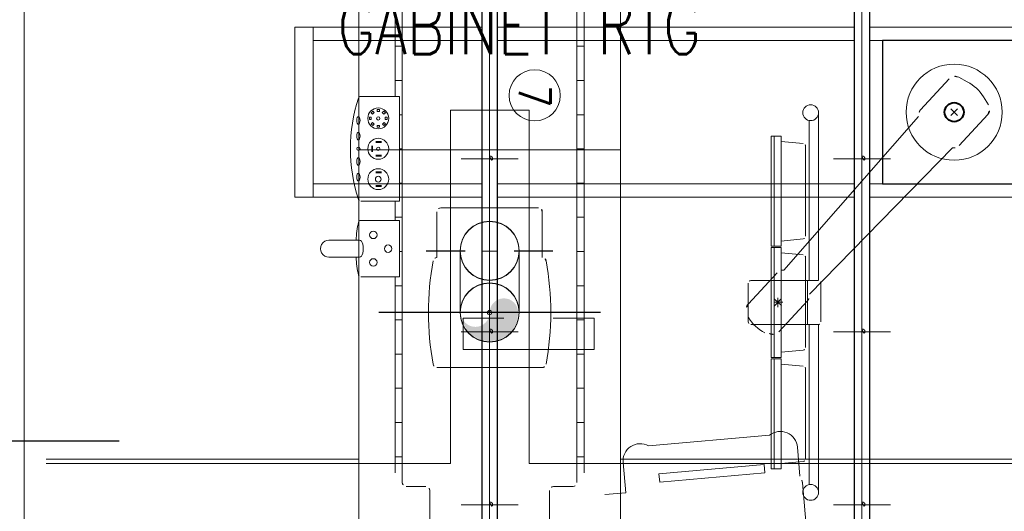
# Model space of a CAD drawing. Header units: millimetres. Extents: x 6612728327 to 6612744462, y 5733542327 to 5733552841.
# Tile 58 of 123: x 6612737201 to 6612737577, y 5733544424 to 5733544612. Entities that reach past the tile are written whole.
import ezdxf

# ---------------------------------------------------------------- set-up
doc = ezdxf.new("R2010")
doc.units = ezdxf.units.MM
doc.header["$MEASUREMENT"] = 0
for name, color, linetype in [('_ATECHN-MEBLE', 7, 'Continuous'), ('A_Stolarka_drzw_wew', 192, 'Continuous'), ('EQUIPMENT', 7, 'Continuous')]:
    doc.layers.add(name, color=color, linetype=linetype)
doc.styles.add('GENERATED_STYLE_4', font='RomanS.shx')

msp = doc.modelspace()

# ---------------------------------------------------------------- hatches: boundary and pattern name
at = {"layer": '_ATECHN-MEBLE', "linetype": 'Continuous', "lineweight": 30, "true_color": 0x2d61d9}
for points in [[(6612737338.999887, 5733544565.54303), (6612737336.650017, 5733544565.54303), (6612737336.650017, 5733544564.813104), (6612737338.999887, 5733544564.813104)], [(6612737335.003916, 5733544561.399815), (6612737335.733841, 5733544561.399815), (6612737335.733841, 5733544563.749685), (6612737335.003916, 5733544563.749685)], [(6612737338.999887, 5733544559.60647), (6612737338.999887, 5733544560.336396), (6612737336.650017, 5733544560.336396), (6612737336.650017, 5733544559.60647)], [(6612737338.999887, 5733544553.945234), (6612737336.650017, 5733544553.945234), (6612737336.650017, 5733544553.215309), (6612737338.999887, 5733544553.215309)], [(6612737338.999887, 5733544548.008676), (6612737338.999887, 5733544548.738601), (6612737336.650017, 5733544548.738601), (6612737336.650017, 5733544548.008676)]]:
    msp.add_hatch(color=152, dxfattribs=at).paths.add_polyline_path(points)
at = {"layer": '_ATECHN-MEBLE', "linetype": 'Continuous', "lineweight": 40}
msp.add_hatch(color=7, dxfattribs=at).paths.add_polyline_path([(6612737380.235228, 5733544500.018333, -1), (6612737369.339266, 5733544500.018333, 1), (6612737391.13119, 5733544500.018333, 1)])

# ---------------------------------------------------------------- linework, layer by layer
at = {"layer": '_ATECHN-MEBLE', "color": 7, "lineweight": 18}
for p, q in [((6612737380.235228, 5733544212.248565), (6612737380.235228, 5733544708.737792)), ((6612737522.435228, 5733544212.248565), (6612737522.435228, 5733544708.737792)), ((6612737380.235228, 5733544436.041967), (6612737380.235228, 5733544700.342051)), ((6612737380.235228, 5733544435.908651), (6612737380.235228, 5733544700.208735)), ((6612737380.235228, 5733544422.218333), (6612737380.235228, 5733544699.863952)), ((6612737330.235228, 5733544692.844673), (6612737330.235228, 5733544305.644672)), ((6612737430.235229, 5733544305.644672), (6612737430.235229, 5733544692.844673)), ((6612737346.885228, 5733544435.118621), (6612737346.885228, 5733544650.730943)), ((6612737413.585228, 5733544435.118621), (6612737413.585228, 5733544650.730943)), ((6612737344.185228, 5733544582.57475), (6612737344.185228, 5733544646.836486)), ((6612737416.379065, 5733544438.826675), (6612737416.379065, 5733544646.836486)), ((6612737305.903423, 5733544544.142627), (6612737305.903423, 5733544608.942627)), ((6612737377.235228, 5733544608.942627), (6612737305.903423, 5733544608.942627)), ((6612737312.903423, 5733544544.142627), (6612737312.903423, 5733544608.942627)), ((6612737519.435228, 5733544608.942627), (6612737383.235228, 5733544608.942627)), ((6612737604.535229, 5733544608.942627), (6612737525.435228, 5733544608.942627)), ((6612737377.235228, 5733544603.942627), (6612737312.903423, 5733544603.942627)), ((6612737346.885228, 5733544601.706597), (6612737344.185228, 5733544601.706597)), ((6612737519.435228, 5733544603.942627), (6612737383.235228, 5733544603.942627)), ((6612737416.379065, 5733544601.706597), (6612737413.585228, 5733544601.706597)), ((6612737597.535229, 5733544603.942627), (6612737525.435228, 5733544603.942627)), ((6612737346.885228, 5733544588.648714), (6612737344.185228, 5733544588.648714)), ((6612737416.379065, 5733544588.648714), (6612737413.585228, 5733544588.648714)), ((6612737544.818605, 5733544577.433917), (6612737555.77543, 5733544589.250117)), ((6612737562.628739, 5733544588.1454), (6612737559.376196, 5733544589.863093)), ((6612737345.781262, 5733544582.57475), (6612737331.099928, 5733544582.57475)), ((6612737345.781262, 5733544542.57475), (6612737345.781262, 5733544582.57475)), ((6612737570.780661, 5733544579.28806), (6612737568.822722, 5733544582.401897)), ((6612737335.598768, 5733544576.879845), (6612737334.960007, 5733544576.241083)), ((6612737334.960007, 5733544576.241083), (6612737335.476142, 5733544575.724948)), ((6612737335.476142, 5733544575.724948), (6612737336.114903, 5733544576.363709)), ((6612737336.114903, 5733544576.363709), (6612737335.598768, 5733544576.879845)), ((6612737337.22439, 5733544577.570712), (6612737337.22439, 5733544576.840786)), ((6612737338.127735, 5733544577.570712), (6612737337.22439, 5733544577.570712)), ((6612737337.22439, 5733544576.840786), (6612737338.127735, 5733544576.840786)), ((6612737338.127735, 5733544576.840786), (6612737338.127735, 5733544577.570712)), ((6612737339.76574, 5733544576.90974), (6612737339.249605, 5733544576.393605)), ((6612737339.249605, 5733544576.393605), (6612737339.888366, 5733544575.754844)), ((6612737340.404501, 5733544576.270979), (6612737339.76574, 5733544576.90974)), ((6612737339.888366, 5733544575.754844), (6612737340.404501, 5733544576.270979)), ((6612737346.885228, 5733544575.59083), (6612737345.781262, 5733544575.59083)), ((6612737365.285228, 5733544577.35165), (6612737365.285228, 5733544442.35165)), ((6612737365.285228, 5733544577.35165), (6612737395.285228, 5733544577.35165)), ((6612737395.285228, 5733544577.35165), (6612737395.285228, 5733544442.35165)), ((6612737416.379065, 5733544575.59083), (6612737413.585228, 5733544575.59083)), ((6612737505.820009, 5733544512.238449), (6612737505.820009, 5733544575.943581)), ((6612737558.959909, 5733544575.309166), (6612737556.2995, 5733544577.776088)), ((6612737558.863165, 5733544577.872832), (6612737556.396243, 5733544575.212421)), ((6612737559.483978, 5733544563.835136), (6612737570.440804, 5733544575.651337)), ((6612737335.028961, 5733544574.603078), (6612737334.299035, 5733544574.603078)), ((6612737334.299035, 5733544574.603078), (6612737334.299035, 5733544573.699733)), ((6612737334.299035, 5733544573.699733), (6612737335.028961, 5733544573.699733)), ((6612737335.506038, 5733544572.590246), (6612737334.989902, 5733544572.074111)), ((6612737334.989902, 5733544572.074111), (6612737335.628664, 5733544571.435349)), ((6612737335.028961, 5733544573.699733), (6612737335.028961, 5733544574.603078)), ((6612737336.144799, 5733544571.951485), (6612737335.506038, 5733544572.590246)), ((6612737335.628664, 5733544571.435349), (6612737336.144799, 5733544571.951485)), ((6612737338.170013, 5733544571.504304), (6612737337.266669, 5733544571.504304)), ((6612737337.266669, 5733544571.504304), (6612737337.266669, 5733544570.774378)), ((6612737338.170013, 5733544570.774378), (6612737338.170013, 5733544571.504304)), ((6612737339.918262, 5733544572.620142), (6612737339.279501, 5733544571.98138)), ((6612737339.279501, 5733544571.98138), (6612737339.795636, 5733544571.465245)), ((6612737339.795636, 5733544571.465245), (6612737340.434397, 5733544572.104007)), ((6612737340.434397, 5733544572.104007), (6612737339.918262, 5733544572.620142)), ((6612737341.095368, 5733544574.645357), (6612737340.365443, 5733544574.645357)), ((6612737340.365443, 5733544574.645357), (6612737340.365443, 5733544573.742012)), ((6612737340.365443, 5733544573.742012), (6612737341.095368, 5733544573.742012)), ((6612737341.095368, 5733544573.742012), (6612737341.095368, 5733544574.645357)), ((6612737492.549912, 5733544516.174462), (6612737544.068859, 5733544574.846246)), ((6612737502.215677, 5733544512.243541), (6612737502.215677, 5733544573.371368)), ((6612737337.266669, 5733544570.774378), (6612737338.170013, 5733544570.774378)), ((6612737491.535031, 5733544567.360291), (6612737487.751013, 5733544567.360291)), ((6612737487.751013, 5733544567.360291), (6612737487.751013, 5733544525.363796)), ((6612737488.87926, 5733544525.363796), (6612737488.87926, 5733544567.178058)), ((6612737491.535031, 5733544525.363796), (6612737491.535031, 5733544567.360291)), ((6612737491.535031, 5733544565.361457), (6612737499.992946, 5733544564.554972)), ((6612737330.235228, 5733544562.35165), (6612737330.235228, 5733544322.351649)), ((6612737330.235228, 5733544562.218334), (6612737330.235228, 5733544322.218333)), ((6612737330.235228, 5733544562.218334), (6612737430.235229, 5733544562.218334)), ((6612737346.885228, 5733544562.532946), (6612737345.781262, 5733544562.532946)), ((6612737416.379065, 5733544562.532946), (6612737413.585228, 5733544562.532946)), ((6612737430.235229, 5733544322.351649), (6612737430.235229, 5733544562.35165)), ((6612737430.235229, 5733544322.218333), (6612737430.235229, 5733544562.218334)), ((6612737500.898024, 5733544529.159843), (6612737500.898024, 5733544563.559486)), ((6612737502.338024, 5733544507.098227), (6612737556.960173, 5733544562.892501)), ((6612737369.34451, 5733544558.733685), (6612737391.125946, 5733544558.733685)), ((6612737511.54451, 5733544558.733685), (6612737533.325947, 5733544558.733685)), ((6612737377.235228, 5733544549.142627), (6612737312.903423, 5733544549.142627)), ((6612737346.885228, 5733544549.475061), (6612737345.781262, 5733544549.475061)), ((6612737519.435228, 5733544549.142627), (6612737383.235228, 5733544549.142627)), ((6612737416.379065, 5733544549.475061), (6612737413.585228, 5733544549.475061)), ((6612737597.535229, 5733544549.142627), (6612737525.435228, 5733544549.142627)), ((6612737377.235228, 5733544544.142627), (6612737305.903423, 5733544544.142627)), ((6612737345.781262, 5733544542.57475), (6612737331.099928, 5733544542.57475)), ((6612737344.185228, 5733544535.236292), (6612737344.185228, 5733544542.301242)), ((6612737519.435228, 5733544544.142627), (6612737383.235228, 5733544544.142627)), ((6612737604.535229, 5733544544.142627), (6612737525.435228, 5733544544.142627)), ((6612737360.115731, 5733544521.044673), (6612737360.115731, 5733544538.544673)), ((6612737398.854725, 5733544540.044673), (6612737361.615731, 5733544540.044673)), ((6612737400.354725, 5733544521.044673), (6612737400.354725, 5733544538.544673)), ((6612737345.781262, 5733544535.236292), (6612737331.099928, 5733544535.236292)), ((6612737346.885228, 5733544536.417177), (6612737344.185228, 5733544536.417177)), ((6612737345.781262, 5733544513.622869), (6612737345.781262, 5733544535.236292)), ((6612737416.379065, 5733544536.417177), (6612737413.585228, 5733544536.417177)), ((6612737330.58086, 5733544527.658455), (6612737318.82021, 5733544527.658455)), ((6612737491.535031, 5733544527.357874), (6612737499.992946, 5733544528.164359)), ((6612737346.885228, 5733544523.359294), (6612737345.781262, 5733544523.359294)), ((6612737356.059253, 5733544523.651649), (6612737370.926316, 5733544523.651649)), ((6612737356.059253, 5733544523.518333), (6612737370.926316, 5733544523.518333)), ((6612737368.985228, 5733544500.151649), (6612737368.985228, 5733544523.651649)), ((6612737368.985228, 5733544500.018333), (6612737368.985228, 5733544523.518333)), ((6612737377.0842, 5733544523.518333), (6612737383.386256, 5733544523.518333)), ((6612737389.54414, 5733544523.651649), (6612737404.411203, 5733544523.651649)), ((6612737389.54414, 5733544523.518333), (6612737404.411203, 5733544523.518333)), ((6612737391.485228, 5733544500.151649), (6612737391.485228, 5733544523.651649)), ((6612737391.485228, 5733544500.018333), (6612737391.485228, 5733544523.518333)), ((6612737416.379065, 5733544523.359294), (6612737413.585228, 5733544523.359294)), ((6612737491.535031, 5733544525.363796), (6612737487.751013, 5733544525.363796)), ((6612737487.751013, 5733544482.859665), (6612737487.751013, 5733544524.85616)), ((6612737491.535031, 5733544524.85616), (6612737487.751013, 5733544524.85616)), ((6612737488.87926, 5733544524.85616), (6612737488.87926, 5733544483.041899)), ((6612737491.535031, 5733544524.85616), (6612737491.535031, 5733544482.859665)), ((6612737491.535031, 5733544522.862082), (6612737499.992946, 5733544522.055597)), ((6612737330.58086, 5733544521.200706), (6612737318.82021, 5733544521.200706)), ((6612737500.898024, 5733544521.060113), (6612737500.898024, 5733544486.66047)), ((6612737479.037121, 5733544503.419295), (6612737489.993945, 5733544515.235497)), ((6612737345.781262, 5733544513.622869), (6612737331.099928, 5733544513.622869)), ((6612737344.185228, 5733544438.826675), (6612737344.185228, 5733544513.622869)), ((6612737502.436323, 5733544512.243541), (6612737480.004561, 5733544512.243541)), ((6612737505.719217, 5733544512.243541), (6612737501.619357, 5733544512.243541)), ((6612737501.619357, 5733544512.243541), (6612737501.619357, 5733544495.459799)), ((6612737346.885228, 5733544510.30141), (6612737344.185228, 5733544510.30141)), ((6612737416.379065, 5733544510.30141), (6612737413.585228, 5733544510.30141)), ((6612737479.004561, 5733544511.243541), (6612737479.004561, 5733544496.477041)), ((6612737506.719217, 5733544496.459799), (6612737506.719217, 5733544511.243541)), ((6612737488.87926, 5733544503.94903), (6612737492.142215, 5733544503.94903)), ((6612737491.645947, 5733544502.715569), (6612737488.985536, 5733544505.18249)), ((6612737491.549202, 5733544505.279235), (6612737489.08228, 5733544502.618824)), ((6612737490.315741, 5733544505.674367), (6612737490.315741, 5733544502.046215)), ((6612737490.637537, 5733544492.662562), (6612737501.594361, 5733544504.478764)), ((6612737337.95084, 5733544500.151649), (6612737422.519616, 5733544500.151649)), ((6612737337.95084, 5733544500.018333), (6612737422.519616, 5733544500.018333)), ((6612737356.059253, 5733544500.151649), (6612737370.926316, 5733544500.151649)), ((6612737356.059253, 5733544500.151649), (6612737370.926316, 5733544500.151649)), ((6612737356.059253, 5733544500.018333), (6612737370.926316, 5733544500.018333)), ((6612737356.059253, 5733544500.018333), (6612737370.926316, 5733544500.018333)), ((6612737377.0842, 5733544500.018333), (6612737383.386256, 5733544500.018333)), ((6612737377.0842, 5733544500.018333), (6612737383.386256, 5733544500.018333)), ((6612737389.54414, 5733544500.151649), (6612737404.411203, 5733544500.151649)), ((6612737389.54414, 5733544500.151649), (6612737404.411203, 5733544500.151649)), ((6612737389.54414, 5733544500.018333), (6612737404.411203, 5733544500.018333)), ((6612737389.54414, 5733544500.018333), (6612737404.411203, 5733544500.018333)), ((6612737346.885228, 5733544497.243526), (6612737344.185228, 5733544497.243526)), ((6612737416.379065, 5733544497.243526), (6612737413.585228, 5733544497.243526)), ((6612737369.34451, 5733544492.693686), (6612737391.125946, 5733544492.693686)), ((6612737480.004561, 5733544495.477041), (6612737502.436323, 5733544495.459799)), ((6612737501.619357, 5733544495.459799), (6612737505.719217, 5733544495.459799)), ((6612737502.215677, 5733544495.459799), (6612737502.215677, 5733544434.349215)), ((6612737505.820009, 5733544495.464891), (6612737505.820009, 5733544431.777002)), ((6612737511.54451, 5733544492.693686), (6612737533.325947, 5733544492.693686)), ((6612737491.535031, 5733544484.8585), (6612737499.992946, 5733544485.664985)), ((6612737346.885228, 5733544484.185641), (6612737344.185228, 5733544484.185641)), ((6612737416.379065, 5733544484.185641), (6612737413.585228, 5733544484.185641)), ((6612737491.535031, 5733544482.859665), (6612737487.751013, 5733544482.859665)), ((6612737487.751013, 5733544440.360291), (6612737487.751013, 5733544482.356787)), ((6612737491.535031, 5733544482.356787), (6612737487.751013, 5733544482.356787)), ((6612737488.87926, 5733544482.356787), (6612737488.87926, 5733544440.542525)), ((6612737491.535031, 5733544482.356787), (6612737491.535031, 5733544440.360291)), ((6612737360.115731, 5733544479.044673), (6612737400.354725, 5733544479.044673)), ((6612737491.535031, 5733544480.362709), (6612737499.992946, 5733544479.556224)), ((6612737500.898024, 5733544478.56074), (6612737500.898024, 5733544444.161096)), ((6612737346.885228, 5733544471.127758), (6612737344.185228, 5733544471.127758)), ((6612737416.379065, 5733544471.127758), (6612737413.585228, 5733544471.127758)), ((6612737346.885228, 5733544458.069874), (6612737344.185228, 5733544458.069874)), ((6612737416.379065, 5733544458.069874), (6612737413.585228, 5733544458.069874)), ((6612737487.097493, 5733544453.222307), (6612737440.926283, 5733544449.182849)), ((6612737497.786058, 5733544448.636548), (6612737498.755181, 5733544437.561341)), ((6612737330.285228, 5733544444.05165), (6612737210.885228, 5733544444.05165)), ((6612737346.885228, 5733544445.01199), (6612737344.185228, 5733544445.01199)), ((6612737416.379065, 5733544445.01199), (6612737413.585228, 5733544445.01199)), ((6612737430.235229, 5733544444.05165), (6612737635.985229, 5733544444.05165)), ((6612737330.285228, 5733544442.35165), (6612737210.885228, 5733544442.35165)), ((6612737330.285228, 5733544442.35165), (6612737365.285228, 5733544442.35165)), ((6612737430.285228, 5733544442.35165), (6612737395.285228, 5733544442.35165)), ((6612737430.235229, 5733544442.35165), (6612737635.985229, 5733544442.35165)), ((6612737431.196409, 5733544442.810709), (6612737432.207412, 5733544431.252892)), ((6612737485.115752, 5733544442.006888), (6612737444.912676, 5733544438.489575)), ((6612737485.392852, 5733544438.83991), (6612737485.115752, 5733544442.006888)), ((6612737491.535031, 5733544440.360291), (6612737487.751013, 5733544440.360291)), ((6612737491.535031, 5733544442.359126), (6612737499.992946, 5733544443.165611)), ((6612737444.912676, 5733544438.489575), (6612737445.189751, 5733544435.322594)), ((6612737445.189751, 5733544435.322594), (6612737485.392852, 5733544438.83991)), ((6612737355.885228, 5733544433.618621), (6612737348.385228, 5733544433.618621)), ((6612737380.235228, 5733544194.921864), (6612737380.235228, 5733544436.041967)), ((6612737380.235228, 5733544194.788548), (6612737380.235228, 5733544435.908651)), ((6612737412.085228, 5733544433.618621), (6612737404.585228, 5733544433.618621)), ((6612737502.400298, 5733544403.998854), (6612737499.681844, 5733544435.070935)), ((6612737357.385228, 5733544355.230942), (6612737357.385228, 5733544432.118621)), ((6612737403.085228, 5733544397.931289), (6612737403.085228, 5733544432.118621)), ((6612737424.249106, 5733544430.556631), (6612737432.207412, 5733544431.252892)), ((6612737369.34451, 5733544426.653686), (6612737391.125946, 5733544426.653686)), ((6612737511.54451, 5733544426.653686), (6612737533.325947, 5733544426.653686))]:
    msp.add_line(p, q, dxfattribs=at)
at = {"layer": '_ATECHN-MEBLE', "color": 7, "lineweight": 18, "flags": 128}
msp.add_lwpolyline([(6612737202.516486, 5733544795.844683), (6612737248.516486, 5733544795.844683), (6612737248.516486, 5733544865.844683), (6612737552.864738, 5733544865.844683), (6612737553.364738, 5733544839.844683), (6612737553.364738, 5733544655.093615), (6612737749.516487, 5733544655.093615), (6612737749.516487, 5733544352.844682), (6612737747.516487, 5733544352.844682), (6612737747.516487, 5733544319.702127), (6612737717.516487, 5733544319.702127), (6612737717.516487, 5733544263.506877), (6612737731.516487, 5733544263.506877), (6612737731.516487, 5733544188.844682), (6612737206.516486, 5733544188.844682), (6612737206.516486, 5733544285.844682), (6612737214.016486, 5733544285.844682), (6612737214.016486, 5733544390.844682), (6612737202.516486, 5733544390.844682)], close=True, dxfattribs=at)
for points in [[(6612737380.235228, 5733544559.858935, -1), (6612737380.235228, 5733544557.608436, -1)], [(6612737522.435228, 5733544559.858935, -1), (6612737522.435228, 5733544557.608436, -1)], [(6612737380.235228, 5733544493.818935, -1), (6612737380.235228, 5733544491.568436, -1)], [(6612737522.435228, 5733544493.818935, -1), (6612737522.435228, 5733544491.568436, -1)], [(6612737380.235228, 5733544427.778935, -1), (6612737380.235228, 5733544425.528436, -1)], [(6612737522.435228, 5733544427.778935, -1), (6612737522.435228, 5733544425.528436, -1)]]:
    msp.add_lwpolyline(points, format="xyb", close=True, dxfattribs=at)
for points in [[(6612737404.530869, 5733544497.879084), (6612737420.11397, 5733544497.879084), (6612737420.11397, 5733544485.879084), (6612737370.113969, 5733544485.879084), (6612737370.113969, 5733544497.879084), (6612737385.697069, 5733544497.879084)], [(6612737385.697069, 5733544485.879084), (6612737404.530869, 5733544485.879084)]]:
    msp.add_lwpolyline(points, dxfattribs=at)
at = {"layer": '_ATECHN-MEBLE', "color": 7, "lineweight": 18}
for centre, radius in [((6612737557.629704, 5733544576.542627), 18.336964), ((6612737397.436325, 5733544582.966858), 9.789928), ((6612737502.820477, 5733544576.335291), 3.025), ((6612737337.697202, 5733544574.172544), 3.995161), ((6612737337.697202, 5733544574.172544), 0.648243), ((6612737337.697202, 5733544562.57475), 3.995161), ((6612737330.113416, 5733544562.57475), 0.648243), ((6612737337.697202, 5733544562.57475), 0.648243), ((6612737337.697202, 5733544550.976954), 3.995161), ((6612737337.697202, 5733544550.976954), 1.095531), ((6612737335.811675, 5733544529.675782), 1.42419), ((6612737341.462666, 5733544524.429581), 1.42419), ((6612737335.811675, 5733544519.183378), 1.42419), ((6612737380.235228, 5733544500.044673), 0.822635), ((6612737502.820477, 5733544431.385291), 3.025)]:
    msp.add_circle(centre, radius, dxfattribs=at)
for centre, radius, start, end in [((6612737557.975236, 5733544587.2103), 3, 62.16121847, 137.16110863), ((6612737555.70074, 5733544574.462368), 15.336967, 31.17628979, 63.14610934), ((6612737389.263035, 5733544562.57475), 62.187802, 161.90960066, 198.09039934), ((6612737331.099928, 5733544581.57475), 1, 90, 161.90960066), ((6612737568.240997, 5733544577.691154), 3, 317.16110863, 32.16107158), ((6612737547.018412, 5733544575.394099), 3, 137.16110863, 190.52238066), ((6612737499.898024, 5733544563.559486), 1, 0, 84.55332183), ((6612737557.284173, 5733544565.874953), 3, 263.79974054, 317.16110863), ((6612737331.099928, 5733544543.57475), 1, 198.09039934, 270), ((6612737361.615731, 5733544538.544673), 1.5, 90, 180), ((6612737398.854725, 5733544538.544673), 1.5, 0, 90), ((6612737378.553041, 5733544524.429581), 49.449718, 168.19433265, 176.25603841), ((6612737331.099928, 5733544534.236292), 1, 90, 161.90960066), ((6612737380.235228, 5733544523.651649), 11.25, 0, 180), ((6612737380.235228, 5733544523.518333), 11.25, 0, 180), ((6612737318.872975, 5733544524.429581), 3.229306, 89.06395275, 270.93604725), ((6612737499.898024, 5733544529.159843), 1, 275.44667817, 0), ((6612737380.235228, 5733544523.651649), 11.25, 180, 0), ((6612737380.235228, 5733544523.518333), 11.25, 180, 0), ((6612737378.553041, 5733544524.429581), 49.449718, 183.74396159, 191.80566735), ((6612737469.117346, 5733544500.044673), 112.232118, 169.85755823, 190.14244177), ((6612737360.115731, 5733544519.544673), 1.5, 90, 169.85755823), ((6612737400.354725, 5733544519.544673), 1.5, 10.14244177, 90), ((6612737291.35311, 5733544500.044673), 112.232118, 349.85755823, 10.14244177), ((6612737499.898024, 5733544521.060113), 1, 0, 84.55332183), ((6612737492.193751, 5733544513.19568), 3, 83.18159672, 137.16110863), ((6612737331.099928, 5733544514.622869), 1, 198.09039934, 270), ((6612737380.235228, 5733544500.151649), 11.25, 0, 180), ((6612737480.004561, 5733544511.243541), 1, 90, 180), ((6612737505.719217, 5733544511.243541), 1, 0, 90), ((6612737380.235228, 5733544500.018333), 11.25, 0, 180), ((6612737499.394555, 5733544506.51858), 3, 317.16110863, 11.14040424), ((6612737380.235228, 5733544500.151649), 11.25, 180, 0), ((6612737380.235228, 5733544500.018333), 11.25, 180, 0), ((6612737481.236927, 5733544501.379478), 3, 137.16110863, 212.16107158), ((6612737480.004561, 5733544496.477041), 1, 180, 270), ((6612737492.244705, 5733544506.029288), 15.336967, 211.17628979, 243.14610934), ((6612737505.719217, 5733544496.459799), 1, 270, 0), ((6612737488.437731, 5733544494.702379), 3, 242.16121847, 317.16110863), ((6612737499.898024, 5733544486.66047), 1, 275.44667817, 0), ((6612737360.115731, 5733544480.544673), 1.5, 190.14244177, 270), ((6612737400.354725, 5733544480.544673), 1.5, 270, 349.85755823), ((6612737499.898024, 5733544478.56074), 1, 0, 84.55332183), ((6612737491.211291, 5733544448.061235), 6.6, 4.67102627, 128.5575763), ((6612737437.771194, 5733544443.385832), 6.6, 61.44200155, 185.32923551), ((6612737499.898024, 5733544444.161096), 1, 275.44667817, 0), ((6612737494.70087, 5733544434.635157), 5, 5.00001181, 35.8199589), ((6612737348.385228, 5733544435.118621), 1.5, 180, 270), ((6612737355.885228, 5733544432.118621), 1.5, 0, 90), ((6612737404.585228, 5733544432.118621), 1.5, 90, 180), ((6612737412.085228, 5733544435.118621), 1.5, 270, 0)]:
    msp.add_arc(centre, radius, start, end, dxfattribs=at)
for centre, major_axis in [((6612737330.113416, 5733544573.401723), (0, 1.519872)), ((6612737330.113416, 5733544567.440945), (0, 1.519872)), ((6612737330.113416, 5733544557.708554), (0, -1.519872)), ((6612737330.113416, 5733544551.747777), (0, -1.519872))]:
    msp.add_ellipse(centre, major_axis=major_axis, ratio=0.4265116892, dxfattribs=at)
msp.add_ellipse((6612737330.68418, 5733544524.429581), major_axis=(0, -3.239217), ratio=0.3994762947, start_param=6.2032539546, end_param=9.5047093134, dxfattribs=at)
at = {"layer": 'A_Stolarka_drzw_wew', "color": 7, "lineweight": 30}
msp.add_line((6612737162.945967, 5733544451.001397), (6612737238.705872, 5733544451.001397), dxfattribs=at)
at = {"layer": 'EQUIPMENT', "color": 7, "lineweight": 30, "flags": 128}
for points in [[(6612737377.235228, 5733544695.913686), (6612737377.235228, 5733544223.513685), (6612737383.235228, 5733544223.513685), (6612737383.235228, 5733544695.913686)], [(6612737519.435228, 5733544695.913686), (6612737519.435228, 5733544223.513685), (6612737525.435228, 5733544223.513685), (6612737525.435228, 5733544695.913686)], [(6612737585.029704, 5733544549.142627), (6612737585.029704, 5733544603.942627), (6612737530.229704, 5733544603.942627), (6612737530.229704, 5733544549.142627)]]:
    msp.add_lwpolyline(points, close=True, dxfattribs=at)
at = {"layer": 'EQUIPMENT', "color": 7, "lineweight": 40}
msp.add_circle((6612737557.629704, 5733544576.542627), 3.647737, dxfattribs=at)

# ---------------------------------------------------------------- texts
at = {"color": 7, "lineweight": 30, "insert": (6612737322.172224, 5733544598.652149), "char_height": 21.16800003, "attachment_point": 7}
msp.add_mtext('\\A1;{\\W0.750000x;\\pql;\\Ftxt.shx;GABINET RTG}', dxfattribs=at)
at = {"layer": '_ATECHN-MEBLE', "color": 7, "lineweight": 18, "insert": (6612737391.429358, 5733544586.785877), "char_height": 12.00000002, "attachment_point": 7, "rotation": 270, "style": 'GENERATED_STYLE_4'}
msp.add_mtext('\\A1;{\\W0.800000x;\\pql;\\FRomanS.shx;7}', dxfattribs=at)

doc.saveas('drawing.dxf')
